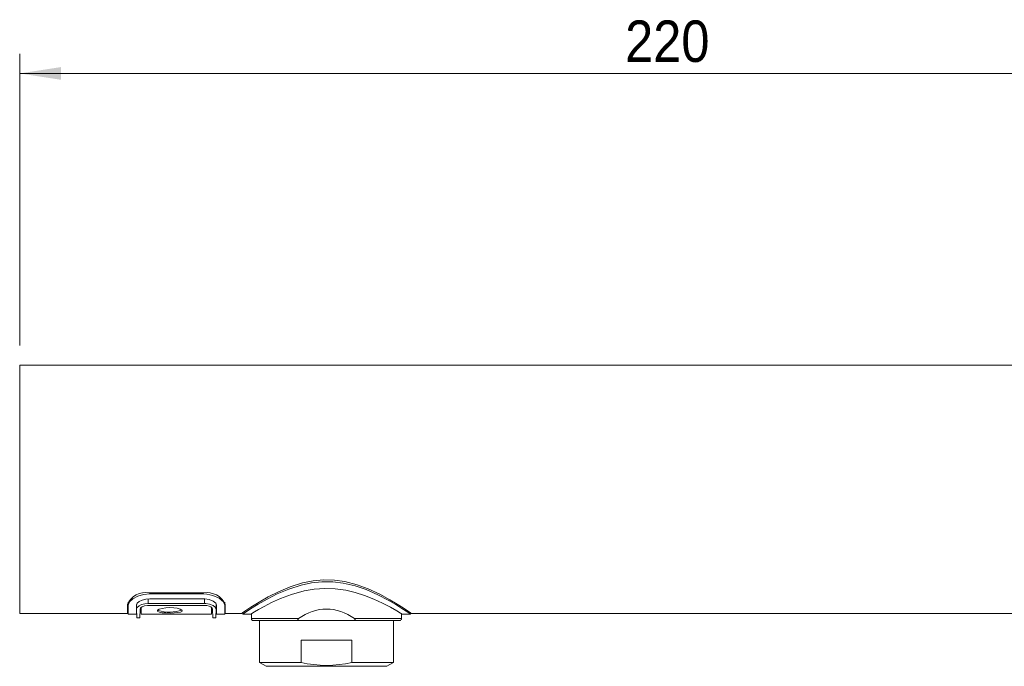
# Model space of a CAD drawing. Header units: millimetres. Extents: x 43 to 200, y 16 to 282.
# Tile 5 of 10: x 98 to 148, y 136 to 169. Entities that reach past the tile are written whole.
import ezdxf

# ---------------------------------------------------------------- set-up
doc = ezdxf.new("R2010")
doc.units = ezdxf.units.MM
doc.styles.add('SLDTEXTSTYLE0', font='GOTHIC.TTF', dxfattribs={"width": 0.913})
doc.dimstyles.new('SLDDIMSTYLE1', dxfattribs={"dimtxt": 2.116667, "dimasz": 2.116667, "dimexe": 0, "dimexo": 0.0625, "dimgap": 0.529167, "dimtad": 1, "dimlfac": 3, "dimrnd": 1e-09, "dimzin": 12, "dimdsep": 46, "dimtxsty": 'SLDTEXTSTYLE0', "dimsah": 1, "dimcen": 0.09, "dimadec": 0, "dimazin": 3, "dimtfac": 1, "dimtofl": 0, "dimtmove": 0, "dimatfit": 3, "dimfxl": 0, "dimfrac": 2, "dimtolj": 1, "dimtzin": 12, "dimarcsym": 0})

# ---------------------------------------------------------------- blocks, each defined once
blk = doc.blocks.new('*D2')
at = {"color": 7, "linetype": 'Continuous', "lineweight": 0}
for p, q in [((97.838, 152.527), (97.838, 167.413)), ((171.171, 154.527), (171.171, 167.413)), ((97.838, 166.413), (171.171, 166.413))]:
    blk.add_line(p, q, dxfattribs=at)
for points in [[(97.838, 166.413), (99.955, 166.087), (99.955, 166.738)], [(171.171, 166.413), (169.055, 166.738), (169.055, 166.087)]]:
    blk.add_solid(points, dxfattribs=at)
at = {"color": 7, "linetype": 'Continuous', "lineweight": 0, "insert": (128.754, 169.116, 0.033), "char_height": 2.1167, "attachment_point": 1, "style": 'SLDTEXTSTYLE0'}
blk.add_mtext('220', dxfattribs=at)

msp = doc.modelspace()

# ---------------------------------------------------------------- linework, layer by layer
at = {"color": 7, "linetype": 'Continuous', "lineweight": 15}
for p, q in [((166.1715, 151.5266), (97.8382, 151.5266)), ((97.8382, 145.1933), (97.8382, 151.5266)), ((97.8382, 138.86), (97.8382, 145.1933)), ((107.2382, 139.9149), (104.4382, 139.9149)), ((107.2121, 139.8532), (104.4788, 139.8532)), ((103.3382, 139.3323), (103.3382, 138.86)), ((103.3788, 139.2829), (103.3788, 139.4292)), ((103.8104, 139.0853), (103.8065, 139.3116)), ((104.4055, 139.3602), (107.2708, 139.3602)), ((107.2121, 139.6047), (104.4788, 139.6047)), ((107.8704, 139.3407), (107.8659, 139.0853)), ((108.3121, 139.4322), (108.3121, 139.2829)), ((108.3382, 138.86), (108.3382, 139.3323)), ((97.8382, 138.86), (103.3382, 138.86)), ((103.3788, 139.2829), (103.3788, 138.8266)), ((103.3788, 138.8266), (103.7955, 138.8266)), ((103.7955, 139.2829), (103.7955, 138.8266)), ((103.8184, 138.6266), (103.8104, 139.0853)), ((103.9758, 138.6266), (103.9837, 139.0827)), ((103.9804, 138.8933), (104.0378, 138.8933)), ((104.0378, 138.8266), (104.0378, 139.1569)), ((104.0378, 138.8266), (107.6378, 138.8266)), ((104.4203, 139.2699), (107.256, 139.2699)), ((104.8814, 139.0123), (104.8814, 138.9693)), ((106.1277, 138.9645), (106.1277, 139.005)), ((107.6378, 138.8266), (107.6378, 139.1574)), ((107.6378, 138.8933), (107.6959, 138.8933)), ((107.6926, 139.0827), (107.7005, 138.6266)), ((107.8659, 139.0853), (107.8579, 138.6266)), ((107.8955, 138.8266), (107.8955, 139.2829)), ((107.8955, 138.8266), (108.3121, 138.8266)), ((108.3121, 138.8266), (108.3121, 139.2829)), ((108.3382, 138.86), (109.1715, 138.86)), ((109.2288, 138.899), (109.2288, 138.8266)), ((109.2288, 138.8266), (109.6455, 138.8266)), ((109.668, 138.8266), (109.6705, 138.5923)), ((117.3392, 138.5923), (117.3416, 138.8266)), ((117.3712, 138.8266), (117.7955, 138.8266)), ((117.7955, 138.8266), (117.7955, 138.8891)), ((117.8328, 138.86), (166.1715, 138.86)), ((103.8184, 138.6266), (103.9758, 138.6266)), ((107.7005, 138.6266), (107.8579, 138.6266)), ((112.2027, 138.4933), (109.7704, 138.4933)), ((110.0882, 138.4933), (110.0882, 136.3524)), ((114.807, 138.4933), (112.2027, 138.4933)), ((117.2392, 138.4933), (114.807, 138.4933)), ((116.9215, 136.3524), (116.9215, 138.4933)), ((114.8041, 137.4933), (112.2056, 137.4933)), ((112.2056, 137.4933), (112.2056, 136.3524)), ((114.8041, 137.4933), (114.8041, 136.3524)), ((110.0882, 136.3524), (110.4215, 136.16)), ((112.2056, 136.3524), (110.0882, 136.3524)), ((116.9215, 136.3524), (114.8041, 136.3524)), ((116.5882, 136.16), (116.9215, 136.3524)), ((116.5882, 136.16), (110.4215, 136.16))]:
    msp.add_line(p, q, dxfattribs=at)
at = {"color": 8, "linetype": 'Continuous', "lineweight": 15}
for p, q in [((104.4788, 139.8532), (104.4788, 139.9149)), ((107.2121, 139.8532), (107.2121, 139.9149)), ((104.4014, 139.5982), (104.4055, 139.3602)), ((107.2708, 139.3602), (107.275, 139.6027)), ((109.6705, 138.5923), (112.0733, 138.5923)), ((114.9363, 138.5923), (117.3392, 138.5923))]:
    msp.add_line(p, q, dxfattribs=at)
at = {"color": 7, "linetype": 'Continuous', "lineweight": 15, "flags": 128}
for points in [[(117.8328, 138.8636), (117.8373, 138.8605), (117.7758, 138.9025), (117.6365, 138.9962), (117.4181, 139.1396), (117.1138, 139.3317), (116.7341, 139.5576), (116.2243, 139.8333), (115.6266, 140.1105), (115.0645, 140.3183), (114.4406, 140.4807), (113.9117, 140.5566), (113.3561, 140.5721), (112.8199, 140.524), (112.2878, 140.4169), (111.6503, 140.2161), (111.0547, 139.9649), (110.5271, 139.6978), (110.0614, 139.4322), (109.6453, 139.1742), (109.3405, 138.9744), (109.2155, 138.89), (109.1715, 138.86)], [(117.7874, 138.8321), (117.793, 138.8283), (117.7234, 138.8749), (117.5769, 138.9716), (117.3518, 139.1162), (117.0395, 139.3086), (116.6514, 139.5327), (116.1334, 139.8027), (115.5266, 140.0702), (114.9717, 140.262), (114.3586, 140.4075), (113.8287, 140.4723), (113.2745, 140.4769), (112.7423, 140.4204), (112.2167, 140.308), (111.5805, 140.1022), (110.989, 139.8497), (110.4701, 139.586), (110.0169, 139.3278), (109.631, 139.0899), (109.3577, 138.9126), (109.262, 138.849), (109.2288, 138.8266)], [(104.4788, 139.8532), (104.1539, 139.8217), (103.8669, 139.737), (103.6232, 139.6091), (103.4419, 139.4434), (103.3788, 139.2829)], [(108.3121, 139.2829), (108.2393, 139.4562), (108.0315, 139.6326), (107.702, 139.7802), (107.3927, 139.8435), (107.2121, 139.8532)], [(109.6455, 138.8266), (109.6894, 138.8532), (109.8242, 138.9336), (110.0352, 139.0555), (110.3251, 139.215), (110.7017, 139.4069), (111.1542, 139.6127), (111.7203, 139.8273), (112.3724, 140.0085), (112.8828, 140.0963), (113.4256, 140.1346), (113.9567, 140.1158), (114.4905, 140.0415), (114.9779, 139.9272), (115.442, 139.7796), (115.9293, 139.5874), (116.3677, 139.3849), (116.7778, 139.1727), (117.1006, 138.9917), (117.2917, 138.8792), (117.3764, 138.8281), (117.3712, 138.8313)], [(104.4788, 139.6047), (104.2717, 139.5873), (104.0885, 139.5396), (103.9369, 139.4671), (103.83, 139.3734), (103.7955, 139.2829)], [(104.4055, 139.3602), (104.2246, 139.3456), (104.0644, 139.3056), (103.9331, 139.2446), (103.8408, 139.1656), (103.8104, 139.0853)], [(107.8955, 139.2829), (107.8505, 139.3864), (107.7208, 139.4867), (107.5204, 139.5653), (107.294, 139.6021), (107.2121, 139.6047)], [(107.8659, 139.0853), (107.8279, 139.175), (107.7143, 139.2612), (107.5398, 139.3272), (107.3438, 139.3578), (107.2708, 139.3602)], [(103.9837, 139.0827), (104.0126, 139.1446), (104.0943, 139.2025), (104.2189, 139.2467), (104.3618, 139.268), (104.4203, 139.2699)], [(104.8712, 138.9867), (104.883, 139.0161), (104.9623, 139.0685), (105.1082, 139.1159), (105.3005, 139.1483), (105.5087, 139.159), (105.7077, 139.1484), (105.8844, 139.1197), (106.0262, 139.0772), (106.1157, 139.0268), (106.1378, 138.9866)], [(106.1378, 138.9866), (106.1253, 138.9594), (106.0479, 138.923), (105.9076, 138.8977), (105.7229, 138.8834), (105.5153, 138.8786), (105.3063, 138.8825), (105.1198, 138.8956), (104.9765, 138.919), (104.8911, 138.9531), (104.8712, 138.9867)], [(107.256, 139.2699), (107.391, 139.2597), (107.5106, 139.2316), (107.6079, 139.1884), (107.6734, 139.1328), (107.6926, 139.0827)], [(112.2027, 138.4933), (112.1691, 138.4941), (112.1011, 138.5023), (112.0757, 138.5097), (112.0529, 138.5221), (112.0445, 138.5308), (112.0398, 138.5415), (112.0399, 138.5516), (112.0452, 138.5645), (112.0616, 138.5831), (112.0733, 138.5923)], [(114.9363, 138.5923), (114.9583, 138.5728), (114.9672, 138.5594), (114.9702, 138.5479), (114.9689, 138.5381), (114.964, 138.5292), (114.9527, 138.5191), (114.9273, 138.5074), (114.8438, 138.4942), (114.807, 138.4933)]]:
    msp.add_lwpolyline(points, dxfattribs=at)
at = {"color": 7, "linetype": 'Continuous', "lineweight": 15}
for centre, radius, start, end in [((104.2826, 138.8789), 1.0477, 81.46246, 154.35377), ((107.3819, 138.8567), 1.068, 26.44655, 97.73721), ((105.4934, 140.8896), 1.967, 252.74536, 288.77599), ((109.7704, 138.5933), 0.1, 180.6, 270), ((117.2392, 138.5933), 0.1, 270, 359.4), ((113.5048, 142.0709), 5.8642, 257.19964, 282.80036)]:
    msp.add_arc(centre, radius, start, end, dxfattribs=at)
msp.add_ellipse((113.5048, 132.5496), major_axis=(0, 6.5317), ratio=0.5772553, start_param=5.8937533, end_param=6.6726173, dxfattribs=at)

# ---------------------------------------------------------------- dimensions: what is measured, and where the dimension line sits
at = {"color": 7, "linetype": 'Continuous', "lineweight": 0}
dim = msp.add_linear_dim(base=(171.1715, 166.4127), p1=(97.8382, 151.5266), p2=(171.1715, 153.5266), angle=0, dimstyle='SLDDIMSTYLE1', dxfattribs=at)
dim.commit()
dim.dimension.update_dxf_attribs({"geometry": '*D2', "text_midpoint": (131.9581, 166.4127), "dimtype": 160})

doc.saveas('drawing.dxf')
